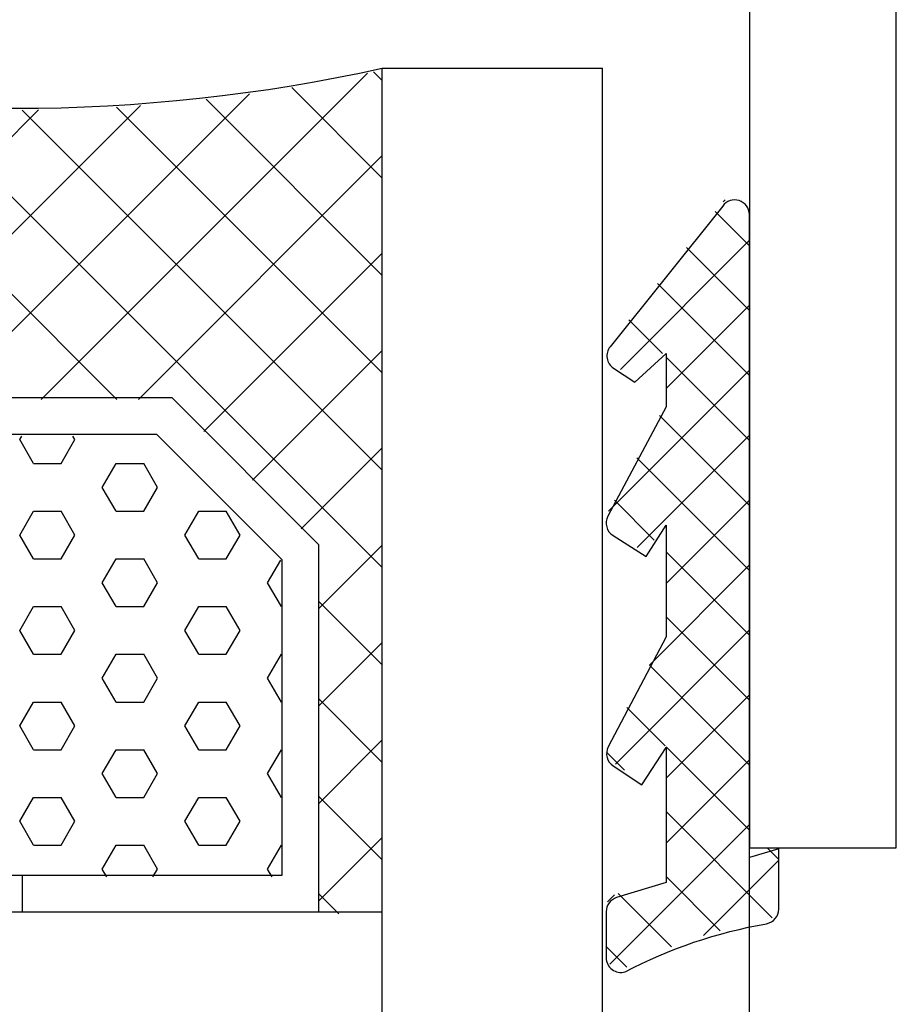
# Model space of a CAD drawing. Extents: x 0 to 532, y -51 to 380.
# Tile 40 of 52: x 165 to 177, y 294 to 308. Entities that reach past the tile are written whole.
import ezdxf

# ---------------------------------------------------------------- set-up
doc = ezdxf.new("R2010")
doc.units = 0
doc.header["$MEASUREMENT"] = 0
doc.layers.get('0').update_dxf_attribs({"linetype": 'CONTINUOUS'})
doc.layers.get('DEFPOINTS').update_dxf_attribs({"linetype": 'CONTINUOUS'})
for name, color, linetype in [('BEMASSUNG', 7, 'CONTINUOUS'), ('SCHRAFFUR', 8, 'CONTINUOUS'), ('U013', 6, 'CONTINUOUS'), ('U018', 1, 'CONTINUOUS'), ('U025', 2, 'CONTINUOUS'), ('U035', 3, 'CONTINUOUS')]:
    doc.layers.add(name, color=color, linetype=linetype)
doc.styles.add('ROMANS', font='TXT', dxfattribs={"width": 0.8})
doc.dimstyles.get("Standard").update_dxf_attribs({"dimtxt": 3.5, "dimasz": 2.5, "dimexe": 1.25, "dimexo": 0.625, "dimtad": 0, "dimdec": 4, "dimdsep": 46, "dimtxsty": 'Standard', "dimcen": 2.5, "dimclrd": 1, "dimclre": 1, "dimclrt": 6, "dimadec": 0, "dimazin": 0, "dimtfac": 1, "dimtdec": 4, "dimtofl": 0, "dimtmove": 2, "dimatfit": 3, "dimfxl": 0, "dimtolj": 1, "dimarcsym": 0})

# ---------------------------------------------------------------- blocks, each defined once
blk = doc.blocks.new('*X')
at = {"color": 0}
for p, q in [((165.005, 302.679), (169.447, 307.12)), ((169.651, 307.02), (169.532, 307.139)), ((163.679, 302.679), (167.84, 306.84)), ((169.651, 305.694), (168.418, 306.927)), ((159.651, 299.976), (166.357, 306.682)), ((166.037, 302.679), (161.937, 306.779)), ((169.651, 304.368), (167.253, 306.766)), ((159.651, 301.302), (164.97, 306.622)), ((169.651, 300.391), (163.388, 306.654)), ((169.651, 301.717), (164.748, 306.62)), ((169.651, 303.042), (166.033, 306.661)), ((166.33, 302.679), (169.651, 305.999)), ((174.292, 305.371), (174.32, 305.399)), ((174.647, 304.777), (174.186, 305.238)), ((172.893, 303.088), (174.647, 304.842)), ((167.222, 302.244), (169.651, 304.673)), ((174.647, 303.893), (173.793, 304.747)), ((174.647, 303.009), (173.4, 304.256)), ((173.516, 302.827), (174.647, 303.958)), ((173.466, 303.306), (173.007, 303.765)), ((167.885, 301.582), (169.651, 303.347)), ((174.647, 302.125), (173.516, 303.256)), ((172.733, 301.16), (174.647, 303.074)), ((174.647, 301.241), (173.427, 302.461)), ((164.713, 302.133), (164.74, 302.179)), ((164.901, 301.808), (164.713, 302.133)), ((165.276, 301.808), (165.463, 302.133)), ((165.463, 302.133), (165.437, 302.179)), ((173.121, 300.664), (174.647, 302.19)), ((168.548, 300.919), (169.651, 302.022)), ((174.647, 300.357), (173.119, 301.885)), ((164.901, 301.808), (165.276, 301.808)), ((165.838, 301.483), (166.026, 301.808)), ((166.026, 301.808), (166.401, 301.808)), ((166.588, 301.483), (166.401, 301.808)), ((166.026, 301.159), (165.838, 301.483)), ((166.401, 301.159), (166.588, 301.483)), ((173.355, 300.765), (172.812, 301.308)), ((173.516, 300.175), (174.647, 301.306)), ((164.713, 300.834), (164.901, 301.159)), ((164.901, 301.159), (165.276, 301.159)), ((165.463, 300.834), (165.276, 301.159)), ((166.026, 301.159), (166.401, 301.159)), ((166.963, 300.834), (167.151, 301.159)), ((167.151, 301.159), (167.526, 301.159)), ((167.713, 300.834), (167.526, 301.159)), ((164.901, 300.509), (164.713, 300.834)), ((165.276, 300.509), (165.463, 300.834)), ((167.151, 300.509), (166.963, 300.834)), ((167.526, 300.509), (167.713, 300.834)), ((168.788, 299.833), (169.651, 300.696)), ((174.647, 299.474), (173.516, 300.605)), ((164.901, 300.509), (165.276, 300.509)), ((165.838, 300.184), (166.026, 300.509)), ((166.026, 300.509), (166.401, 300.509)), ((166.588, 300.184), (166.401, 300.509)), ((167.151, 300.509), (167.526, 300.509)), ((168.088, 300.184), (168.267, 300.493)), ((173.288, 299.063), (174.647, 300.422)), ((166.026, 299.86), (165.838, 300.184)), ((166.401, 299.86), (166.588, 300.184)), ((168.276, 299.86), (168.088, 300.184)), ((164.713, 299.535), (164.901, 299.86)), ((164.901, 299.86), (165.276, 299.86)), ((165.463, 299.535), (165.276, 299.86)), ((166.026, 299.86), (166.401, 299.86)), ((166.963, 299.535), (167.151, 299.86)), ((167.151, 299.86), (167.526, 299.86)), ((167.713, 299.535), (167.526, 299.86)), ((168.276, 299.86), (168.288, 299.86)), ((169.651, 299.065), (168.788, 299.928)), ((174.647, 298.59), (173.516, 299.721)), ((164.901, 299.21), (164.713, 299.535)), ((165.276, 299.21), (165.463, 299.535)), ((167.151, 299.21), (166.963, 299.535)), ((167.526, 299.21), (167.713, 299.535)), ((172.825, 297.717), (174.647, 299.538)), ((168.788, 298.507), (169.651, 299.37)), ((164.901, 299.21), (165.276, 299.21)), ((165.838, 298.885), (166.026, 299.21)), ((166.026, 299.21), (166.401, 299.21)), ((166.588, 298.885), (166.401, 299.21)), ((167.151, 299.21), (167.526, 299.21)), ((168.088, 298.885), (168.276, 299.21)), ((168.276, 299.21), (168.288, 299.21)), ((174.647, 297.706), (173.288, 299.064)), ((166.026, 298.561), (165.838, 298.885)), ((166.401, 298.561), (166.588, 298.885)), ((168.276, 298.561), (168.088, 298.885)), ((173.516, 297.523), (174.647, 298.654)), ((164.713, 298.236), (164.901, 298.561)), ((164.901, 298.561), (165.276, 298.561)), ((165.463, 298.236), (165.276, 298.561)), ((166.026, 298.561), (166.401, 298.561)), ((166.963, 298.236), (167.151, 298.561)), ((167.151, 298.561), (167.526, 298.561)), ((167.713, 298.236), (167.526, 298.561)), ((168.276, 298.561), (168.288, 298.561)), ((169.651, 297.739), (168.788, 298.602)), ((173.502, 297.966), (172.983, 298.486)), ((164.901, 297.911), (164.713, 298.236)), ((165.276, 297.911), (165.463, 298.236)), ((167.151, 297.911), (166.963, 298.236)), ((167.526, 297.911), (167.713, 298.236)), ((168.788, 297.181), (169.651, 298.044)), ((164.901, 297.911), (165.276, 297.911)), ((165.838, 297.586), (166.026, 297.911)), ((166.026, 297.911), (166.401, 297.911)), ((166.588, 297.586), (166.401, 297.911)), ((167.151, 297.911), (167.526, 297.911)), ((168.088, 297.586), (168.276, 297.911)), ((168.276, 297.911), (168.288, 297.911)), ((172.95, 297.634), (172.704, 297.88)), ((174.647, 296.822), (173.516, 297.953)), ((173.516, 296.639), (174.647, 297.77)), ((166.026, 297.262), (165.838, 297.586)), ((166.401, 297.262), (166.588, 297.586)), ((168.276, 297.262), (168.088, 297.586)), ((164.713, 296.937), (164.901, 297.262)), ((164.901, 297.262), (165.276, 297.262)), ((165.463, 296.937), (165.276, 297.262)), ((166.026, 297.262), (166.401, 297.262)), ((166.963, 296.937), (167.151, 297.262)), ((167.151, 297.262), (167.526, 297.262)), ((167.713, 296.937), (167.526, 297.262)), ((168.276, 297.262), (168.288, 297.262)), ((169.651, 296.413), (168.788, 297.276)), ((174.961, 295.623), (173.516, 297.069)), ((164.901, 296.612), (164.713, 296.937)), ((165.276, 296.612), (165.463, 296.937)), ((167.151, 296.612), (166.963, 296.937)), ((167.526, 296.612), (167.713, 296.937)), ((172.751, 294.991), (174.647, 296.887)), ((168.788, 295.855), (169.651, 296.718)), ((164.901, 296.612), (165.276, 296.612)), ((165.838, 296.287), (166.026, 296.612)), ((166.026, 296.612), (166.401, 296.612)), ((166.588, 296.287), (166.401, 296.612)), ((167.151, 296.612), (167.526, 296.612)), ((168.088, 296.287), (168.276, 296.612)), ((168.276, 296.612), (168.288, 296.612)), ((175.047, 296.422), (174.902, 296.566)), ((174.025, 295.381), (175.047, 296.403)), ((165.901, 296.179), (165.838, 296.287)), ((166.526, 296.179), (166.588, 296.287)), ((168.151, 296.179), (168.088, 296.287)), ((174.253, 295.448), (173.516, 296.185)), ((169.06, 295.679), (168.788, 295.95)), ((172.716, 295.84), (172.811, 295.935)), ((173.591, 295.226), (172.864, 295.953)), ((172.983, 294.951), (172.697, 295.236))]:
    blk.add_line(p, q, dxfattribs=at)
blk = doc.blocks.new('*D')
at = {"color": 1, "linetype": 'ByBlock'}
for p, q in [((30, 345.622), (30, 354.076)), ((75, 345.622), (75, 354.076)), ((80, 345.622), (80, 354.076)), ((137.137, 324.715), (137.137, 354.076)), ((142.137, 345.601), (142.137, 354.076)), ((187.137, 345.601), (187.137, 354.076)), ((32.5, 352.826), (49.401, 352.826)), ((72.5, 352.826), (55.599, 352.826)), ((72.5, 352.826), (70, 352.826)), ((82.5, 352.826), (85, 352.826)), ((134.637, 352.826), (132.137, 352.826)), ((144.637, 352.826), (147.137, 352.826)), ((144.637, 352.826), (161.538, 352.826)), ((184.637, 352.826), (167.735, 352.826)), ((29.375, 344.997), (21.714, 344.997)), ((187.762, 344.976), (196.32, 344.976)), ((22.964, 342.497), (22.964, 338.424)), ((195.07, 342.476), (195.07, 338.758)), ((195.07, 328.476), (195.07, 332.195)), ((22.964, 327.497), (22.964, 331.57)), ((187.762, 325.976), (196.32, 325.976)), ((29.375, 324.997), (21.714, 324.997)), ((22.964, 322.497), (22.964, 319.734)), ((22.964, 310.497), (22.964, 313.26)), ((22.964, 310.497), (22.964, 312.997)), ((17.384, 308.606), (17.384, 309.856)), ((22.964, 306.746), (17.384, 308.606)), ((30.875, 307.997), (21.714, 307.997)), ((22.964, 307.997), (22.964, 305.495)), ((36.885, 305.495), (21.714, 305.495)), ((22.964, 302.995), (22.964, 297.932)), ((22.964, 302.995), (22.964, 300.495)), ((22.964, 285.995), (22.964, 291.058)), ((38.875, 283.495), (21.714, 283.495)), ((149.389, 211.355), (138.368, 211.355)), ((139.618, 208.855), (139.618, 207.48)), ((139.618, 199.855), (139.618, 201.23)), ((149.389, 197.355), (138.368, 197.355)), ((139.618, 194.855), (139.618, 191.136)), ((139.618, 180.855), (139.618, 184.574)), ((149.389, 178.355), (138.368, 178.355))]:
    blk.add_line(p, q, dxfattribs=at)
for points in [[(32.5, 353.242), (32.5, 352.409), (30, 352.826)], [(72.5, 353.242), (72.5, 352.409), (75, 352.826)], [(72.5, 353.242), (72.5, 352.409), (75, 352.826)], [(82.5, 353.242), (82.5, 352.409), (80, 352.826)], [(134.637, 353.242), (134.637, 352.409), (137.137, 352.826)], [(144.637, 353.242), (144.637, 352.409), (142.137, 352.826)], [(144.637, 353.242), (144.637, 352.409), (142.137, 352.826)], [(184.637, 353.242), (184.637, 352.409), (187.137, 352.826)], [(22.547, 342.497), (23.38, 342.497), (22.964, 344.997)], [(194.653, 342.476), (195.486, 342.476), (195.07, 344.976)], [(194.653, 328.476), (195.486, 328.476), (195.07, 325.976)], [(22.547, 327.497), (23.38, 327.497), (22.964, 324.997)], [(22.547, 322.497), (23.38, 322.497), (22.964, 324.997)], [(22.547, 310.497), (23.38, 310.497), (22.964, 307.997)], [(22.547, 310.497), (23.38, 310.497), (22.964, 307.997)], [(22.547, 302.995), (23.38, 302.995), (22.964, 305.495)], [(22.547, 302.995), (23.38, 302.995), (22.964, 305.495)], [(22.547, 285.995), (23.38, 285.995), (22.964, 283.495)], [(139.201, 208.855), (140.035, 208.855), (139.618, 211.355)], [(139.201, 199.855), (140.035, 199.855), (139.618, 197.355)], [(139.201, 194.855), (140.035, 194.855), (139.618, 197.355)], [(139.201, 180.855), (140.035, 180.855), (139.618, 178.355)]]:
    blk.add_solid(points, dxfattribs=at)
at = {"layer": 'BEMASSUNG', "color": 1}
for p, q in [((311.881, 345.622), (311.881, 354.076)), ((356.881, 345.622), (356.881, 354.076)), ((361.881, 345.622), (361.881, 354.076)), ((419.018, 324.715), (419.018, 354.076)), ((424.018, 345.601), (424.018, 354.076)), ((469.018, 345.601), (469.018, 354.076)), ((314.381, 352.826), (330.839, 352.826)), ((354.381, 352.826), (337.923, 352.826)), ((354.381, 352.826), (351.881, 352.826)), ((364.381, 352.826), (366.881, 352.826)), ((416.518, 352.826), (414.018, 352.826)), ((426.518, 352.826), (442.976, 352.826)), ((426.518, 352.826), (429.018, 352.826)), ((466.518, 352.826), (450.059, 352.826)), ((311.256, 344.997), (303.595, 344.997)), ((469.643, 344.976), (478.201, 344.976)), ((304.845, 342.497), (304.845, 338.247)), ((476.951, 342.476), (476.951, 338.435)), ((476.951, 328.476), (476.951, 332.518)), ((304.845, 327.497), (304.845, 331.747)), ((469.643, 325.976), (478.201, 325.976)), ((311.256, 324.997), (303.595, 324.997)), ((304.845, 322.497), (304.845, 319.456)), ((304.845, 310.497), (304.845, 313.539)), ((304.845, 310.497), (304.845, 312.997)), ((312.756, 307.997), (303.595, 307.997)), ((318.766, 305.495), (303.595, 305.495)), ((304.845, 302.995), (304.845, 300.495)), ((304.845, 302.995), (304.845, 298.036)), ((304.845, 285.995), (304.845, 290.953)), ((320.756, 283.495), (303.595, 283.495)), ((431.27, 211.355), (420.249, 211.355)), ((421.499, 208.855), (421.499, 207.313)), ((421.499, 199.855), (421.499, 201.396)), ((431.27, 197.355), (420.249, 197.355)), ((421.499, 194.855), (421.499, 190.813)), ((421.499, 180.855), (421.499, 184.896)), ((431.27, 178.355), (420.249, 178.355))]:
    blk.add_line(p, q, dxfattribs=at)
for points in [[(314.381, 353.242), (314.381, 352.409), (311.881, 352.826)], [(354.381, 353.242), (354.381, 352.409), (356.881, 352.826)], [(354.381, 353.242), (354.381, 352.409), (356.881, 352.826)], [(364.381, 353.242), (364.381, 352.409), (361.881, 352.826)], [(416.518, 353.242), (416.518, 352.409), (419.018, 352.826)], [(426.518, 353.242), (426.518, 352.409), (424.018, 352.826)], [(426.518, 353.242), (426.518, 352.409), (424.018, 352.826)], [(466.518, 353.242), (466.518, 352.409), (469.018, 352.826)], [(304.428, 342.497), (305.261, 342.497), (304.845, 344.997)], [(476.534, 342.476), (477.367, 342.476), (476.951, 344.976)], [(476.534, 328.476), (477.367, 328.476), (476.951, 325.976)], [(304.428, 327.497), (305.261, 327.497), (304.845, 324.997)], [(304.428, 322.497), (305.261, 322.497), (304.845, 324.997)], [(304.428, 310.497), (305.261, 310.497), (304.845, 307.997)], [(304.428, 310.497), (305.261, 310.497), (304.845, 307.997)], [(304.428, 302.995), (305.261, 302.995), (304.845, 305.495)], [(304.428, 302.995), (305.261, 302.995), (304.845, 305.495)], [(304.428, 285.995), (305.261, 285.995), (304.845, 283.495)], [(421.082, 208.855), (421.916, 208.855), (421.499, 211.355)], [(421.082, 199.855), (421.916, 199.855), (421.499, 197.355)], [(421.082, 194.855), (421.916, 194.855), (421.499, 197.355)], [(421.082, 180.855), (421.916, 180.855), (421.499, 178.355)]]:
    blk.add_solid(points, dxfattribs=at)
at = {"layer": 'DEFPOINTS', "color": 0, "linetype": 'ByBlock'}
for p in [(75, 352.826), (80, 352.826), (142.137, 352.826), (187.137, 352.826), (30, 344.997), (30, 344.997), (75, 344.997), (75, 344.997), (80, 344.997), (142.137, 344.976), (142.137, 344.976), (187.137, 344.976), (187.137, 344.976), (187.137, 325.976), (195.07, 325.976), (22.964, 324.997), (30, 324.997), (30, 324.997), (137.137, 324.09), (22.964, 307.997), (31.5, 307.997), (31.5, 307.997), (22.964, 305.495), (37.51, 305.495), (37.51, 305.495), (22.964, 283.495), (39.5, 283.495), (139.618, 211.355), (150.014, 211.355), (139.618, 197.355), (150.014, 197.355), (150.014, 197.355), (150.014, 178.355)]:
    blk.add_point(p, dxfattribs=at)
at = {"layer": 'DEFPOINTS', "color": 0}
for p in [(356.881, 352.826), (361.881, 352.826), (424.018, 352.826), (469.018, 352.826), (311.881, 344.997), (311.881, 344.997), (356.881, 344.997), (356.881, 344.997), (361.881, 344.997), (424.018, 344.976), (424.018, 344.976), (469.018, 344.976), (469.018, 344.976), (469.018, 325.976), (476.951, 325.976), (304.845, 324.997), (311.881, 324.997), (311.881, 324.997), (419.018, 324.09), (304.845, 307.997), (313.381, 307.997), (313.381, 307.997), (304.845, 305.495), (319.391, 305.495), (319.391, 305.495), (304.845, 283.495), (321.381, 283.495), (421.499, 211.355), (431.895, 211.355), (421.499, 197.355), (431.895, 197.355), (431.895, 197.355), (431.895, 178.355)]:
    blk.add_point(p, dxfattribs=at)
at = {"color": 6, "linetype": 'ByBlock', "style": 'ROMANS', "width": 0.8}
for s, p in [('45', (49.814, 351.097)), ('5', (76.221, 351.097)), ('5', (138.358, 351.097)), ('45', (161.95, 351.097))]:
    blk.add_text(s, height=3.5, dxfattribs=at).set_placement(p)
for s, p in [('19', (196.796, 332.777)), ('20', (24.692, 332.395)), ('17', (24.714, 313.842)), ('2,5', (18.886, 310.681)), ('22', (24.714, 291.882)), ('14', (141.368, 201.811)), ('19', (141.344, 185.155))]:
    blk.add_text(s, height=3.5, rotation=90, dxfattribs=at).set_placement(p)
at = {"layer": 'BEMASSUNG', "color": 6, "char_height": 3.5, "attachment_point": 5}
for s, insert in [('\\A1;45', (334.381, 352.826)), ('\\A1;5', (359.381, 352.826)), ('\\A1;5', (421.518, 352.826)), ('\\A1;45', (446.518, 352.826))]:
    blk.add_mtext(s, dxfattribs=dict(at, insert=insert))
at = {"layer": 'BEMASSUNG', "color": 6, "char_height": 3.5, "attachment_point": 5, "rotation": 90}
for s, insert in [('\\A1;19', (476.951, 335.476)), ('\\A1;20', (304.845, 334.997)), ('\\A1;17', (304.845, 316.497)), ('\\A1;2,5', (299.265, 310.481)), ('\\A1;22', (304.845, 294.495)), ('\\A1;14', (421.499, 204.355)), ('\\A1;19', (421.499, 187.855))]:
    blk.add_mtext(s, dxfattribs=dict(at, insert=insert))

msp = doc.modelspace()

# ---------------------------------------------------------------- linework, layer by layer
at = {"layer": 'U013'}
msp.add_lwpolyline([(174.28655, 305.31291), (172.75283, 303.39743, 0.44076), (172.79845, 303.10573), (173.08853, 302.91343), (173.51836, 303.30379), (173.51836, 302.58125), (172.72377, 301.09042, 0.391914), (172.79294, 300.82758), (173.24503, 300.54008), (173.51836, 300.96989), (173.51836, 299.44841), (172.72869, 297.95096, 0.386382), (172.79579, 297.69051), (173.18626, 297.43399), (173.51836, 297.93953), (173.51836, 296.10181), (172.84175, 295.89823, 0.330984), (172.69937, 295.70671), (172.69937, 295.08014, 0.502648), (172.95699, 294.88862, -0.076883), (174.88431, 295.54338, 0.364114), (175.04968, 295.74036), (175.04968, 296.56254), (174.64937, 296.4421), (174.64937, 305.19676, 0.729874)], format="xyb", close=True, dxfattribs=at)
at = {"layer": 'U018'}
msp.add_line((174.65092, 211.35469), (174.65092, 296.57693), dxfattribs=at)
at = {"layer": 'U025'}
for p, q in [((169.65092, 307.1885), (172.65092, 307.1885)), ((169.65092, 198.46597), (169.65092, 307.1885)), ((172.65092, 198.46597), (172.65092, 307.1885)), ((164.75092, 295.70247), (164.75092, 296.20247)), ((168.78809, 295.70247), (169.65092, 295.70247))]:
    msp.add_line(p, q, dxfattribs=at)
for points in [[(160.51376, 295.70247), (168.78809, 295.70247), (168.78809, 300.70247), (166.78809, 302.70247), (162.51376, 302.70247), (160.51376, 300.70247)], [(161.01376, 296.20247), (168.28809, 296.20247), (168.28809, 300.49536), (166.58098, 302.20247), (162.72086, 302.20247), (161.01376, 300.49536)]]:
    msp.add_lwpolyline(points, close=True, dxfattribs=at)
msp.add_arc((164.65092, 329.84567), 23.20232, 257.555389, 282.444611, dxfattribs=at)
at = {"layer": 'U035'}
msp.add_lwpolyline([(174.65092, 309.57693), (174.65092, 296.57693), (176.65092, 296.57693), (176.65092, 320.57693)], dxfattribs=at)

# ---------------------------------------------------------------- block references
at = {"layer": 'SCHRAFFUR', "linetype": 'CONTINUOUS'}
msp.add_blockref('*X', (0, 0), dxfattribs=at)
msp.add_blockref('*X', (0, 0), dxfattribs=at)
msp.add_blockref('*X', (0, 0), dxfattribs=at)
msp.add_blockref('*X', (0, 0), dxfattribs=at)
msp.add_blockref('*X', (0, 0), dxfattribs=at)
msp.add_blockref('*X', (0, 0), dxfattribs=at)
msp.add_blockref('*X', (0, 0), dxfattribs=at)
msp.add_blockref('*X', (0, 0), dxfattribs=at)
msp.add_blockref('*X', (0, 0), dxfattribs=at)
msp.add_blockref('*X', (0, 0), dxfattribs=at)
msp.add_blockref('*X', (0, 0), dxfattribs=at)
msp.add_blockref('*X', (0, 0), dxfattribs=at)
msp.add_blockref('*X', (0, 0), dxfattribs=at)
msp.add_blockref('*X', (0, 0), dxfattribs=at)
msp.add_blockref('*X', (0, 0), dxfattribs=at)
msp.add_blockref('*X', (0, 0), dxfattribs=at)
msp.add_blockref('*X', (0, 0), dxfattribs=at)
msp.add_blockref('*X', (0, 0), dxfattribs=at)
msp.add_blockref('*X', (0, 0), dxfattribs=at)
msp.add_blockref('*X', (0, 0), dxfattribs=at)
msp.add_blockref('*X', (0, 0), dxfattribs=at)
msp.add_blockref('*X', (0, 0), dxfattribs=at)
msp.add_blockref('*X', (0, 0), dxfattribs=at)
msp.add_blockref('*X', (0, 0), dxfattribs=at)
msp.add_blockref('*X', (0, 0), dxfattribs=at)
msp.add_blockref('*X', (0, 0), dxfattribs=at)

# ---------------------------------------------------------------- dimensions: what is measured, and where the dimension line sits
at = {"layer": 'BEMASSUNG'}
for base, p1, p2, text, override, middle in [((195.0698, 325.97639), (187.1367, 344.97639), (187.1367, 325.97639), '19', {"dimscale": 1}, (195.0698, 335.47639)), ((22.96364, 324.99738), (30, 344.99738), (30, 324.99738), '20', {"dimscale": 1}, (22.96364, 334.99738)), ((22.96364, 307.99738), (30, 324.99738), (31.5, 307.99738), '17', {"dimscale": 1, "dimse1": 1, "dimtmove": 1, "dimatfit": 3}, (22.96364, 316.49738)), ((22.96364, 283.49481), (37.50989, 305.49481), (39.5, 283.49481), '22', {"dimscale": 1, "dimse1": 1, "dimtmove": 1, "dimatfit": 3}, (22.96364, 294.49481)), ((139.61796, 197.35469), (150.01363, 178.35469), (150.01363, 197.35469), '19', {"dimscale": 1}, (139.61796, 187.85469)), ((139.61796, 211.35469), (150.01363, 197.35469), (150.01363, 211.35469), '14', {"dimscale": 1, "dimse1": 1, "dimtmove": 1, "dimatfit": 3}, (139.61796, 204.35469)), ((304.84458, 283.49481), (319.39083, 305.49481), (321.38094, 283.49481), '22', {"dimscale": 1, "dimse1": 1, "dimtmove": 1, "dimatfit": 3}, (304.84458, 294.49481)), ((304.84458, 324.99738), (311.88094, 344.99738), (311.88094, 324.99738), '20', {"dimscale": 1}, (304.84458, 334.99738)), ((304.84458, 307.99738), (311.88094, 324.99738), (313.38094, 307.99738), '17', {"dimscale": 1, "dimse1": 1, "dimtmove": 1, "dimatfit": 3}, (304.84458, 316.49738)), ((421.4989, 211.35469), (431.89457, 197.35469), (431.89457, 211.35469), '14', {"dimscale": 1, "dimse1": 1, "dimtmove": 1, "dimatfit": 3}, (421.4989, 204.35469)), ((421.4989, 197.35469), (431.89457, 178.35469), (431.89457, 197.35469), '19', {"dimscale": 1}, (421.4989, 187.85469)), ((476.95074, 325.97639), (469.01764, 344.97639), (469.01764, 325.97639), '19', {"dimscale": 1}, (476.95074, 335.47639))]:
    dim = msp.add_linear_dim(base=base, p1=p1, p2=p2, angle=90, text=text, dimstyle='Standard', override=override, dxfattribs=at)
    dim.commit()
    dim.dimension.update_dxf_attribs({"geometry": '*D', "text_midpoint": middle})
for base, p1, p2, text, override, middle in [((187.1367, 352.8258), (142.1367, 344.97639), (187.1367, 344.97639), '45', {"dimscale": 1, "dimse1": 1, "dimtmove": 1, "dimatfit": 3}, (164.6367, 352.8258)), ((142.1367, 352.8258), (137.1367, 324.08964), (142.1367, 344.97639), '5', {"dimscale": 1}, (139.6367, 352.8258)), ((80, 352.8258), (75, 344.99738), (80, 344.99738), '5', {"dimscale": 1, "dimse1": 1, "dimtmove": 1, "dimatfit": 3}, (77.5, 352.8258)), ((75, 352.8258), (30, 344.99738), (75, 344.99738), '45', {"dimscale": 1}, (52.5, 352.8258)), ((361.88094, 352.8258), (356.88094, 344.99738), (361.88094, 344.99738), '5', {"dimscale": 1, "dimse1": 1, "dimtmove": 1, "dimatfit": 3}, (359.38094, 352.8258)), ((356.88094, 352.8258), (311.88094, 344.99738), (356.88094, 344.99738), '45', {"dimscale": 1}, (334.38094, 352.8258)), ((424.01764, 352.8258), (419.01764, 324.08964), (424.01764, 344.97639), '5', {"dimscale": 1}, (421.51764, 352.8258)), ((469.01764, 352.8258), (424.01764, 344.97639), (469.01764, 344.97639), '45', {"dimscale": 1, "dimse1": 1, "dimtmove": 1, "dimatfit": 3}, (446.51764, 352.8258))]:
    dim = msp.add_linear_dim(base=base, p1=p1, p2=p2, text=text, dimstyle='Standard', override=override, dxfattribs=at)
    dim.commit()
    dim.dimension.update_dxf_attribs({"geometry": '*D', "text_midpoint": middle})
for base, p1, p2, middle in [((22.96364, 305.49481), (31.5, 307.99738), (37.50989, 305.49481), (17.38391, 310.48139)), ((304.84458, 305.49481), (313.38094, 307.99738), (319.39083, 305.49481), (299.26485, 310.48139))]:
    dim = msp.add_linear_dim(base=base, p1=p1, p2=p2, angle=90, text='2,5', dimstyle='Standard', override={"dimscale": 1, "dimse1": 1, "dimtmove": 1, "dimatfit": 3}, dxfattribs=at)
    dim.commit()
    dim.dimension.update_dxf_attribs({"geometry": '*D', "text_midpoint": middle, "dimtype": 160})

doc.saveas('drawing.dxf')
